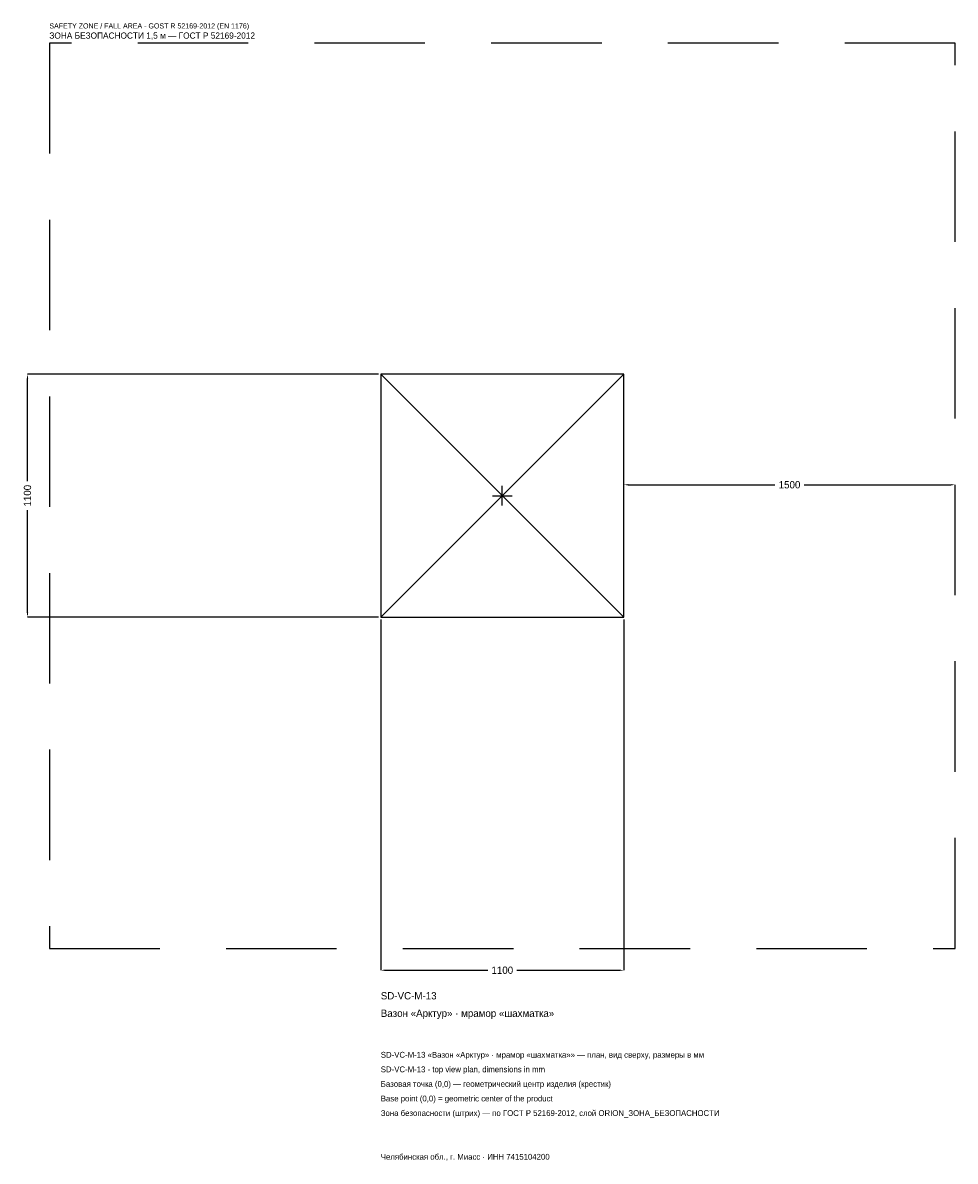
# Model space of a CAD drawing. Header units: metres. Extents: x -2170 to 2050, y -3014 to 2142.
import ezdxf

# ---------------------------------------------------------------- set-up
doc = ezdxf.new("R2010")
doc.units = ezdxf.units.M
doc.linetypes.add('DASHED', pattern=[800, 500, -300])
for name, color, linetype in [('ЗСК_ДАННЫЕ', 3, 'Continuous'), ('ЗСК_ЗОНА_БЕЗОПАСНОСТИ', 1, 'Continuous'), ('ЗСК_КОНТУР', 7, 'Continuous'), ('ЗСК_РАЗМЕРЫ', 8, 'Continuous')]:
    doc.layers.add(name, color=color, linetype=linetype)
doc.dimstyles.new('ORION', dxfattribs={"dimtxt": 33, "dimasz": 19.8, "dimexe": 1.25, "dimexo": 9.9, "dimtad": 1, "dimdec": 0, "dimcen": 2.5, "dimazin": 3, "dimtfac": 1, "dimtmove": 0, "dimatfit": 3})

# ---------------------------------------------------------------- blocks, each defined once
blk = doc.blocks.new('_CLOSEDFILLED')
at = {"color": 0, "linetype": 'BYBLOCK'}
blk.add_solid([(-1, 0.16), (0, 0), (-1, -0.16)], dxfattribs=at)
blk = doc.blocks.new('*D1')
for p, q in [((-550, -559.9), (-550, -2149)), ((550, -559.9), (550, -2149)), ((-530.2, -2149), (-66, -2149)), ((66, -2149), (530.2, -2149))]:
    blk.add_line(p, q)
at = {"layer": 'Defpoints'}
for p in [(-550, -550), (550, -550), (-550, -2149)]:
    blk.add_point(p, dxfattribs=at)
at = {"layer": 'ЗСК_РАЗМЕРЫ', "xscale": 19.8, "yscale": 19.8, "rotation": 180}
blk.add_blockref('_CLOSEDFILLED', (-550, -2149), dxfattribs=at)
at = {"layer": 'ЗСК_РАЗМЕРЫ', "xscale": 19.8, "yscale": 19.8}
blk.add_blockref('_CLOSEDFILLED', (550, -2149), dxfattribs=at)
at = {"layer": 'ЗСК_РАЗМЕРЫ', "insert": (0, -2149), "char_height": 33, "attachment_point": 5}
blk.add_mtext('1100', dxfattribs=at)
blk = doc.blocks.new('*D2')
for p, q in [((-559.9, 550), (-2149, 550)), ((-2149, 66), (-2149, 530.2)), ((-2149, -530.2), (-2149, -66)), ((-559.9, -550), (-2149, -550))]:
    blk.add_line(p, q)
at = {"layer": 'Defpoints'}
for p in [(-550, 550), (-2149, -550), (-550, -550)]:
    blk.add_point(p, dxfattribs=at)
at = {"layer": 'ЗСК_РАЗМЕРЫ', "xscale": 19.8, "yscale": 19.8}
for p, rotation in [((-2149, 550), 90), ((-2149, -550), 270)]:
    blk.add_blockref('_CLOSEDFILLED', p, dxfattribs=dict(at, rotation=rotation))
at = {"layer": 'ЗСК_РАЗМЕРЫ', "insert": (-2149, 0), "char_height": 33, "attachment_point": 5, "rotation": 90}
blk.add_mtext('1100', dxfattribs=at)
blk = doc.blocks.new('*D3')
for p, q in [((550, 9.9), (550, 49.5)), ((569.8, 49.5), (1234, 49.5)), ((1366, 49.5), (2030.2, 49.5)), ((2050, 9.9), (2050, 49.5))]:
    blk.add_line(p, q)
at = {"layer": 'Defpoints'}
for p in [(550, 49.5), (550, 0), (2050, 0)]:
    blk.add_point(p, dxfattribs=at)
at = {"layer": 'ЗСК_РАЗМЕРЫ', "xscale": 19.8, "yscale": 19.8, "rotation": 180}
blk.add_blockref('_CLOSEDFILLED', (550, 49.5), dxfattribs=at)
at = {"layer": 'ЗСК_РАЗМЕРЫ', "xscale": 19.8, "yscale": 19.8}
blk.add_blockref('_CLOSEDFILLED', (2050, 49.5), dxfattribs=at)
at = {"layer": 'ЗСК_РАЗМЕРЫ', "insert": (1300, 49.5), "char_height": 33, "attachment_point": 5}
blk.add_mtext('1500', dxfattribs=at)
blk = doc.blocks.new('ОРИОН SD-VC-M-13 Вазон Арктур · мрамор шахматка')
at = {"layer": 'ЗСК_ЗОНА_БЕЗОПАСНОСТИ', "linetype": 'DASHED'}
blk.add_lwpolyline([(-2050, -2050), (2050, -2050), (2050, 2050), (-2050, 2050)], close=True, dxfattribs=at)
at = {"layer": 'ЗСК_КОНТУР'}
for p, q in [((-550, -550), (550, 550)), ((-550, 550), (550, -550))]:
    blk.add_line(p, q, dxfattribs=at)
blk.add_lwpolyline([(-550, -550), (550, -550), (550, 550), (-550, 550)], close=True, dxfattribs=at)
at = {"layer": 'ЗСК_РАЗМЕРЫ'}
for p, q in [((-44, 0), (44, 0)), ((0, -44), (0, 44))]:
    blk.add_line(p, q, dxfattribs=at)
at = {"layer": 'ЗСК_ДАННЫЕ'}
for tag, p in [('АРТИКУЛ', (-550, -2281)), ('НАИМЕНОВАНИЕ', (-550, -2360.2))]:
    blk.add_attdef(tag, p, '', height=33, dxfattribs=at)
at = {"layer": 'ЗСК_ДАННЫЕ', "flags": 1}
for tag, p in [('ПРОИЗВОДИТЕЛЬ', (-550, -2439.4)), ('ТЕЛЕФОН', (-550, -2518.6)), ('САЙТ', (-550, -2677)), ('АДРЕС', (-550, -2756.2)), ('РЕКВИЗИТЫ', (-550, -2835.4)), ('ГАБАРИТЫ', (-550, -2914.6)), ('ЗОНА_БЕЗОПАСНОСТИ', (-550, -2993.8))]:
    blk.add_attdef(tag, p, '', height=33, dxfattribs=at)
at = {"layer": 'ЗСК_ЗОНА_БЕЗОПАСНОСТИ', "color": 1}
for s, height, p in [('SAFETY ZONE / FALL AREA - GOST R 52169-2012 (EN 1176)', 23.1, (-2050, 2116)), ('ЗОНА БЕЗОПАСНОСТИ 1,5 м — ГОСТ Р 52169-2012', 28.05, (-2050, 2069.8))]:
    blk.add_text(s, height=height, dxfattribs=at).set_placement(p)
at = {"layer": 'ЗСК_РАЗМЕРЫ'}
dim = blk.add_linear_dim(base=(-2149, -550), p1=(-550, -550), p2=(-550, 550), angle=90, dimstyle='ORION', dxfattribs=at)
dim.commit()
dim.dimension.update_dxf_attribs({"geometry": '*D2', "text_midpoint": (-2149, 0)})
for base, p1, p2, picture, middle in [((550, 49.5), (550, 0), (2050, 0), '*D3', (1300, 49.5)), ((-550, -2149), (-550, -550), (550, -550), '*D1', (0, -2149))]:
    dim = blk.add_linear_dim(base=base, p1=p1, p2=p2, dimstyle='ORION', dxfattribs=at)
    dim.commit()
    dim.dimension.update_dxf_attribs({"geometry": picture, "text_midpoint": middle})

msp = doc.modelspace()

# ---------------------------------------------------------------- block references
msp.add_blockref('ОРИОН SD-VC-M-13 Вазон Арктур · мрамор шахматка', (0, 0)).add_auto_attribs({'АРТИКУЛ': 'SD-VC-M-13', 'НАИМЕНОВАНИЕ': 'Вазон «Арктур» · мрамор «шахматка»'})

# ---------------------------------------------------------------- texts
at = {"layer": 'ЗСК_ДАННЫЕ', "color": 3}
for s, p in [('SD-VC-M-13 «Вазон «Арктур» · мрамор «шахматка»» — план, вид сверху, размеры в мм', (-550, -2545)), ('SD-VC-M-13 - top view plan, dimensions in mm', (-550, -2611)), ('Челябинская обл., г. Миасс · ИНН 7415104200', (-550, -3007))]:
    msp.add_text(s, height=26.4, dxfattribs=at).set_placement(p)
at = {"layer": 'ЗСК_ДАННЫЕ', "color": 7}
for s, p in [('Базовая точка (0,0) — геометрический центр изделия (крестик)', (-550, -2677)), ('Base point (0,0) = geometric center of the product', (-550, -2743))]:
    msp.add_text(s, height=26.4, dxfattribs=at).set_placement(p)
at = {"layer": 'ЗСК_ДАННЫЕ', "color": 1}
msp.add_text('Зона безопасности (штрих) — по ГОСТ Р 52169-2012, слой ORION_ЗОНА_БЕЗОПАСНОСТИ', height=26.4, dxfattribs=at).set_placement((-550, -2809))

doc.saveas('drawing.dxf')
